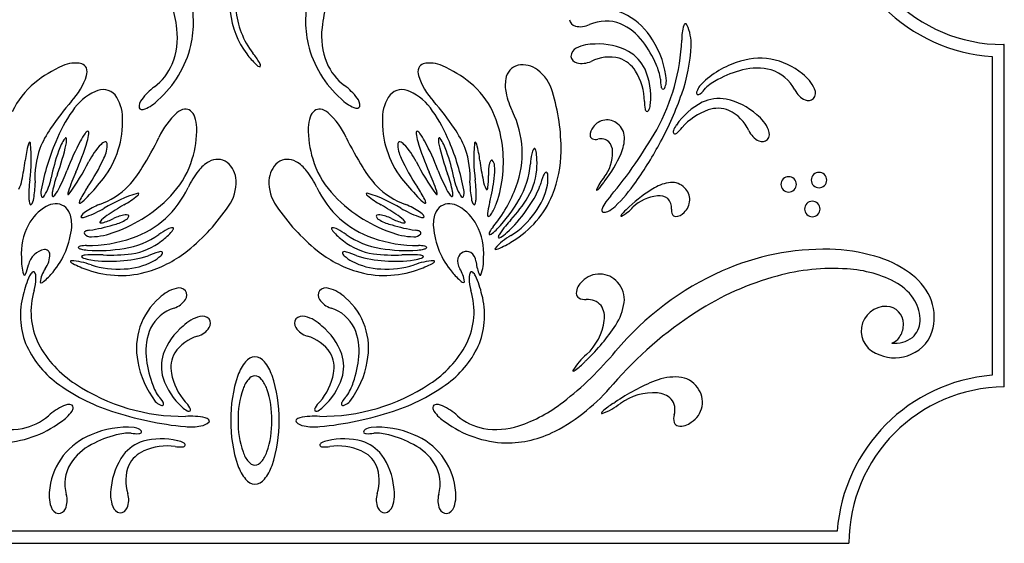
# Model space of a CAD drawing. Extents: x 0.14 to 7.87, y 0.05 to 5.34.
# Tile 2 of 3: x 2.85 to 7.87, y 0.05 to 2.72. Entities that reach past the tile are written whole.
import ezdxf

# ---------------------------------------------------------------- set-up
doc = ezdxf.new("R2010")
doc.units = 0

msp = doc.modelspace()

# ---------------------------------------------------------------- linework, layer by layer
at = {"color": 7, "linetype": 'CONTINUOUS'}
for p, q in [((7.868989, 0.848686), (7.868989, 2.59497)), ((7.806357, 2.534314), (7.806357, 0.908402)), ((6.064717, 2.295138), (6.064781, 2.296266)), ((6.197375, 2.184168), (6.196706, 2.183256)), ((5.862181, 1.823051), (5.83813, 1.792686)), ((3.67606, 0.746814), (3.67687, 0.746021)), ((4.395217, 0.746021), (4.396025, 0.746813)), ((3.654588, 0.574429), (3.653485, 0.574652)), ((4.418604, 0.574652), (4.4175, 0.574429)), ((7.016945, 0.114278), (1.033021, 0.114278)), ((0.972881, 0.051643), (7.077035, 0.051643))]:
    msp.add_line(p, q, dxfattribs=at)
for centre, radius, start, end in [((7.863778, 3.392019), 0.797182, 180.000616, 269.999528), ((2.909522, 2.589895), 0.745966, 6.504664, 26.265904), ((5.131529, 2.596858), 0.745963, 153.734247, 173.495488), ((3.191252, 2.706823), 0.543516, 347.573358, 375.204913), ((4.849802, 2.713783), 0.543516, 164.795087, 192.426642), ((4.377155, 2.80973), 0.427202, 184.803471, 217.450287), ((5.784144, 2.447159), 0.337556, 30.49891, 91.502901), ((7.860708, 3.385892), 0.853312, 224.854848, 266.348118), ((4.353804, 2.806013), 0.433411, 185.973643, 216.784828), ((5.690915, 2.726827), 0.03885, 188.116054, 256.58615), ((5.83836, 2.512456), 0.202018, 68.39588, 114.418702), ((3.282319, 2.63272), 0.370717, 338.194131, 366.455646), ((4.758738, 2.639681), 0.37072, 173.544467, 201.805756), ((5.708267, 2.792808), 0.107067, 255.745088, 295.787768), ((5.797023, 2.439894), 0.284944, 36.515178, 66.039374), ((6.474364, 2.621774), 0.250066, 163.613454, 181.240838), ((6.242928, 2.692652), 0.008479, 15.817897, 182.235256), ((6.045125, 2.598384), 0.227481, 357.496865, 385.123), ((5.701209, 2.374759), 0.446224, 4.381605, 33.105269), ((5.200142, 2.657723), 1.025049, 330.988584, 357.687302), ((3.185614, 2.722217), 0.552508, 311.800822, 346.140149), ((4.855442, 2.729176), 0.552509, 193.859761, 228.199087), ((5.706741, 2.53333), 0.04708, 115.431579, 179.229841), ((5.773764, 2.41026), 0.187163, 87.324605, 117.782814), ((5.798947, 2.266751), 0.330878, 62.16014, 92.849105), ((5.615575, 2.292517), 0.518574, 22.686798, 37.673), ((5.436353, 2.624649), 0.83682, 340.338464, 357.520602), ((7.863335, 2.668779), 0.073943, 270.337604, 272.444425), ((7.869856, 2.514751), 0.080223, 90.619149, 92.405366), ((4.360946, 2.817252), 0.445886, 217.391934, 226.523941), ((3.805212, 2.352739), 0.305106, 29.489527, 40.27082), ((5.698126, 2.539447), 0.03885, 188.116263, 256.585941), ((5.855204, 2.318994), 0.211633, 76.08353, 116.113096), ((5.858212, 2.378751), 0.153335, 31.515213, 71.800331), ((5.850175, 2.379252), 0.2076, 25.705389, 60.161674), ((6.622308, 2.187044), 0.337551, 49.838276, 110.843334), ((3.281082, 1.976308), 0.551932, 112.738469, 130.034096), ((3.132725, 2.354306), 0.146264, 77.070793, 116.375827), ((3.152746, 2.459721), 0.039254, 23.455983, 71.115436), ((3.128242, 2.453466), 0.064348, 344.328928, 379.877964), ((3.36501, 2.604734), 0.283587, 307.077211, 337.237933), ((4.07698, 2.50931), 0.027659, 214.383789, 267.651074), ((4.054689, 2.487872), 0.022046, 343.670749, 403.086552), ((4.676045, 2.611693), 0.283587, 202.761873, 232.922369), ((4.943847, 2.453464), 0.064348, 160.120579, 195.669614), ((4.919342, 2.459722), 0.039253, 108.88579, 156.545243), ((4.939363, 2.354306), 0.146264, 63.624173, 102.929207), ((4.791009, 1.976317), 0.551922, 49.96561, 67.261465), ((5.410221, 2.407523), 0.083735, 104.23924, 172.001554), ((5.413172, 2.366185), 0.124743, 52.591609, 100.880414), ((5.368266, 2.301225), 0.203657, 14.69387, 53.658824), ((5.715476, 2.605425), 0.107064, 255.745199, 295.789212), ((5.71503, 2.329286), 0.351306, 354.606634, 383.487304), ((5.871452, 2.38624), 0.246649, 7.435654, 25.526371), ((6.641848, 2.078689), 0.446229, 108.236823, 136.960487), ((6.657348, 1.960976), 0.518579, 103.669382, 118.655584), ((6.607714, 2.189412), 0.284942, 75.302612, 104.826808), ((6.620764, 2.271895), 0.202018, 26.923798, 72.946619), ((2.864244, 2.540908), 0.342395, 316.598522, 342.172726), ((5.207844, 2.540908), 0.342395, 197.827274, 223.401478), ((5.507444, 2.387482), 0.182909, 170.022095, 192.357203), ((5.721284, 2.295752), 0.313452, 1.590068, 31.365549), ((6.240142, 2.408715), 0.124473, 175.648443, 193.503184), ((6.516082, 2.193996), 0.246659, 115.815728, 133.905762), ((6.730047, 2.293554), 0.187165, 23.560677, 54.01866), ((3.192982, 2.071815), 0.42218, 129.216947, 154.764668), ((3.273456, 2.280684), 0.084143, 42.88224, 117.395205), ((3.703387, 2.145942), 0.286529, 125.750093, 143.967666), ((4.337663, 2.152899), 0.286533, 36.032447, 54.249793), ((4.798633, 2.280684), 0.084144, 62.605104, 137.117452), ((4.879109, 2.071815), 0.422177, 25.23546, 50.783408), ((6.132726, 2.380518), 0.013644, 183.646244, 253.668801), ((6.125449, 2.381758), 0.01474, 283.495589, 346.187394), ((6.056962, 2.411423), 0.089204, 338.160593, 358.346932), ((6.386934, 2.329557), 0.089193, 142.994193, 163.182351), ((6.242212, 2.441863), 0.124471, 307.838435, 325.694087), ((6.89748, 2.409553), 0.107067, 205.553278, 245.59618), ((6.859264, 2.347795), 0.047079, 322.112084, 385.91077), ((3.347932, 2.104225), 0.275494, 114.259651, 146.648851), ((3.181, 2.22291), 0.19231, 359.47925, 396.738556), ((3.511721, 2.278603), 0.053773, 138.134952, 186.845033), ((3.409225, 2.45368), 0.203648, 292.845009, 315.262521), ((4.631832, 2.460643), 0.203652, 224.737706, 247.154764), ((4.52933, 2.285562), 0.053776, 353.155235, 401.864002), ((4.891087, 2.222911), 0.192309, 143.261333, 180.520861), ((4.724157, 2.104227), 0.275492, 33.351036, 65.740461), ((5.722431, 2.431686), 0.402385, 191.954484, 206.39702), ((4.593983, 2.056501), 1.015494, 359.585091, 376.969361), ((4.693629, 2.871005), 1.619229, 331.494158, 340.972119), ((6.314933, 2.349169), 0.014741, 155.156612, 217.849692), ((6.308476, 2.352746), 0.013644, 247.674133, 317.696274), ((6.415718, 2.111596), 0.207596, 80.310783, 114.767292), ((6.383634, 1.992218), 0.330872, 47.623973, 78.312938), ((6.869811, 2.347192), 0.03885, 244.756763, 313.22665), ((4.341742, 1.254344), 1.6171, 139.449634, 145.654396), ((3.470624, 2.276524), 0.013033, 199.403556, 260.06801), ((3.474085, 2.301308), 0.038052, 261.372043, 291.918734), ((3.703653, 2.184902), 0.081624, 100.15418, 130.354768), ((3.695119, 2.225331), 0.040344, 51.580376, 98.345643), ((4.376969, 2.225331), 0.040344, 81.654467, 128.419514), ((4.368435, 2.184902), 0.081624, 49.645232, 79.84582), ((4.566969, 2.308264), 0.038049, 248.080597, 278.627964), ((4.570429, 2.283483), 0.013033, 279.931457, 340.596978), ((3.730346, 1.254344), 1.6171, 34.345604, 40.550366), ((6.158732, 2.295001), 0.124475, 175.646733, 193.501701), ((6.051314, 2.266807), 0.013644, 183.646348, 253.668696), ((6.044038, 2.268047), 0.014741, 283.492848, 346.184865), ((5.975559, 2.29771), 0.089195, 338.159538, 358.347241), ((6.488161, 1.987044), 0.351304, 116.98597, 145.86664), ((6.461997, 1.965157), 0.313451, 109.108488, 138.883744), ((6.409201, 2.116324), 0.153331, 68.673368, 108.958707), ((6.373493, 2.068318), 0.211626, 24.360374, 64.390607), ((3.759078, 1.805954), 0.783253, 144.957625, 158.07753), ((2.894438, 2.201378), 0.479273, 322.772748, 362.365866), ((3.904458, 1.966363), 0.378362, 132.09883, 155.866859), ((3.67391, 2.202911), 0.07114, 17.904317, 49.417414), ((3.566345, 2.164576), 0.185312, 2.101863, 18.958757), ((4.505743, 2.164573), 0.185313, 161.040206, 177.8971), ((4.398178, 2.202911), 0.07114, 130.582586, 162.095683), ((4.167631, 1.966361), 0.378363, 24.133438, 47.901467), ((5.177646, 2.201378), 0.479268, 177.63408, 217.227643), ((4.31301, 1.805954), 0.783253, 21.92247, 35.042375), ((4.757885, 2.015985), 0.555636, 6.658383, 25.113694), ((4.924047, 2.040318), 0.486773, 339.698159, 385.880285), ((5.842705, 2.12554), 0.084799, 49.844543, 145.280894), ((6.494389, 2.086879), 0.187163, 22.690302, 53.148285), ((3.444508, 1.864449), 0.532094, 145.388319, 157.887705), ((3.253536, 2.15967), 0.498134, 342.659702, 361.346111), ((4.818551, 2.15967), 0.498134, 178.653889, 197.340298), ((4.62758, 1.864449), 0.532094, 22.112295, 34.611681), ((5.817352, 2.13369), 0.059821, 137.845546, 185.725684), ((4.120024, 3.282967), 2.272986, 320.03721, 330.410054), ((5.844694, 2.120283), 0.087672, 1.378956, 53.055477), ((6.267116, 2.128499), 0.089196, 142.128062, 162.315765), ((6.124112, 2.242979), 0.124466, 306.97005, 324.825475), ((6.624412, 2.13915), 0.04708, 321.243338, 385.041388), ((3.257847, 1.985949), 0.220418, 143.777706, 162.937118), ((3.083743, 2.114923), 0.003927, 358.097744, 521.041816), ((3.002738, 2.106402), 0.085342, 346.358512, 365.642179), ((3.419411, 1.964342), 0.295628, 143.354003, 151.96151), ((3.205391, 2.128023), 0.026459, 108.329202, 151.142929), ((2.99918, 2.160206), 0.203225, 343.021128, 354.282365), ((3.192003, 2.144179), 0.010295, 335.805748, 420.518194), ((1.756506, 3.02093), 2.014783, 328.476661, 333.472062), ((6.315582, 3.020907), 2.014772, 206.527368, 211.522769), ((4.880084, 2.144179), 0.010295, 119.481707, 204.194352), ((5.072907, 2.160211), 0.203226, 185.719043, 196.980281), ((4.866696, 2.128023), 0.02646, 28.857181, 71.670688), ((4.652677, 1.964336), 0.295632, 28.039581, 36.647088), ((5.069349, 2.106402), 0.085342, 174.357821, 193.641488), ((4.988344, 2.114923), 0.003927, 18.958184, 181.902256), ((4.81424, 1.985949), 0.220418, 17.062882, 36.222294), ((5.777871, 2.132114), 0.020517, 192.363173, 246.209565), ((5.786109, 2.157231), 0.046895, 249.379412, 283.6235), ((5.812854, 2.053357), 0.060375, 48.967747, 105.071304), ((5.730803, 2.120484), 0.201546, 336.068236, 360.542518), ((6.195416, 2.149198), 0.01474, 154.285774, 216.977791), ((6.189014, 2.152873), 0.013645, 246.804837, 316.826977), ((6.663561, 2.20032), 0.107066, 204.683891, 244.727014), ((6.634951, 2.138386), 0.038849, 243.885971, 312.356067), ((3.354487, 1.952796), 0.480124, 163.900457, 174.029022), ((2.907454, 2.083936), 0.0144, 122.313154, 172.011028), ((2.896098, 2.088269), 0.00865, 356.360541, 424.980486), ((2.144715, 2.014019), 0.76358, 351.760914, 365.538823), ((3.374673, 1.917268), 0.448085, 160.784704, 183.635018), ((4.108597, 1.640955), 1.169319, 156.971322, 169.527833), ((1.989593, 2.323991), 1.121561, 339.703947, 347.763285), ((4.31965, 1.486467), 1.314841, 152.021753, 159.149112), ((1.921587, 2.485839), 1.328943, 335.907931, 343.160759), ((3.523454, 1.835391), 0.360505, 136.02358, 153.245828), ((3.295551, 2.056383), 0.043059, 104.759486, 137.067139), ((3.152399, 2.083873), 0.142908, 331.476086, 362.46753), ((3.28605, 2.088952), 0.009188, 6.709771, 99.201638), ((4.919689, 2.083871), 0.142909, 177.531852, 208.52307), ((4.786038, 2.088952), 0.009188, 80.798362, 173.290229), ((4.776537, 2.056383), 0.043059, 42.932861, 75.240514), ((4.548634, 1.835391), 0.360505, 26.754172, 43.97642), ((6.15054, 2.485853), 1.328985, 196.839356, 204.091955), ((3.752399, 1.486449), 1.314884, 20.851003, 27.978133), ((6.082494, 2.323991), 1.121561, 192.236715, 200.296053), ((3.963471, 1.640953), 1.169338, 10.472067, 23.028349), ((4.697415, 1.917268), 0.448085, 356.364982, 379.215296), ((5.927371, 2.014023), 0.76358, 174.461489, 188.239399), ((5.175989, 2.088268), 0.00865, 115.01446, 183.634406), ((5.164633, 2.083936), 0.0144, 7.988972, 57.686846), ((4.717599, 1.952801), 0.480123, 5.970314, 16.09888), ((4.671536, 1.995842), 0.643816, 341.044507, 367.547866), ((5.514591, 2.029627), 0.055292, 141.495728, 172.094199), ((5.473809, 2.06124), 0.003753, 28.326187, 131.499827), ((5.447833, 2.044754), 0.034509, 7.91563, 31.959325), ((5.796496, 2.047993), 0.075675, 0.170497, 42.276168), ((4.447936, 2.991249), 1.892557, 324.556263, 331.845037), ((3.901191, 1.740171), 0.908735, 160.023666, 168.879018), ((2.41513, 2.399856), 0.944514, 325.695884, 335.996225), ((3.292126, 2.142621), 0.456241, 318.719508, 343.259043), ((3.857672, 1.925718), 0.083734, 53.56259, 121.324694), ((4.214415, 1.925717), 0.083735, 58.675279, 126.437383), ((4.779961, 2.142621), 0.456241, 196.740957, 221.280492), ((5.656957, 2.399856), 0.944514, 204.003775, 214.304116), ((4.170896, 1.740171), 0.908735, 11.120982, 19.976334), ((5.732941, 1.974787), 0.280163, 167.121246, 177.664019), ((5.096451, 1.98965), 0.390182, 358.060487, 368.824402), ((5.001095, 2.055653), 0.60839, 338.096436, 359.387279), ((5.666937, 2.04371), 0.205283, 322.220544, 361.258515), ((5.277288, 2.322569), 0.698047, 322.690877, 336.007224), ((1.641086, 2.160631), 1.245927, 348.037788, 352.719577), ((2.098776, 2.557853), 1.236887, 324.136369, 333.070669), ((2.964256, 2.276163), 0.595875, 317.57686, 328.802888), ((3.903776, 1.837808), 0.182908, 119.344686, 141.680021), ((3.827564, 1.89724), 0.124742, 1.914478, 50.203722), ((4.244524, 1.897241), 0.124741, 129.796783, 178.086026), ((4.16831, 1.837806), 0.18291, 38.320092, 60.655201), ((5.107821, 2.276156), 0.595863, 211.196998, 222.423255), ((5.973285, 2.55783), 1.236852, 206.928962, 215.863492), ((6.431, 2.160644), 1.245929, 187.280978, 191.962767), ((5.444663, 1.939431), 0.206175, 166.020342, 183.308221), ((5.277158, 1.981033), 0.033581, 140.559774, 165.857126), ((5.256175, 1.998725), 0.006146, 67.25101, 143.662461), ((5.233619, 1.97802), 0.036292, 358.841077, 406.60891), ((5.034743, 1.952097), 0.236506, 350.290117, 366.113625), ((5.033143, 2.020043), 0.421228, 329.295202, 355.392572), ((5.168287, 1.981801), 0.318167, 328.774699, 359.03542), ((2.755205, 1.959769), 0.258148, 328.383701, 350.114345), ((3.619879, 1.72171), 0.616419, 159.76082, 168.414556), ((2.22042, 2.286591), 0.931704, 332.499766, 339.116506), ((4.053159, 1.528912), 1.007576, 155.711575, 161.614256), ((1.90824, 3.025682), 1.764222, 316.838237, 320.832952), ((4.07421, 1.69951), 0.402386, 141.277721, 155.720257), ((3.997878, 1.699506), 0.402388, 24.280226, 38.722762), ((6.163925, 3.025734), 1.764313, 219.166812, 223.161298), ((4.018965, 1.528936), 1.007534, 18.385115, 24.288025), ((5.851668, 2.286591), 0.931704, 200.883494, 207.500234), ((4.452208, 1.72171), 0.616419, 11.585444, 20.23918), ((5.316877, 1.959767), 0.258143, 189.885427, 211.616526), ((4.898127, 1.910793), 0.341116, 352.546847, 362.81288), ((4.415881, 2.002786), 0.856782, 345.79082, 353.931417), ((5.788415, 1.80418), 0.295331, 155.17141, 166.158503), ((5.540873, 1.923594), 0.021001, 106.693159, 167.353343), ((5.5233, 1.928519), 0.019077, 350.308593, 412.773643), ((5.309798, 1.914772), 0.232546, 350.626927, 362.59658), ((5.982739, 1.779842), 0.206522, 138.031367, 158.797697), ((6.769397, 1.881509), 0.039368, 135.000642, 224.999358), ((6.769395, 1.88151), 0.039366, 44.999566, 135.000434), ((6.769393, 1.881509), 0.039368, 315.000642, 404.999358), ((6.9244, 1.903653), 0.039366, 134.999566, 225.000434), ((6.9244, 1.903656), 0.039363, 44.995947, 135.004053), ((6.9244, 1.903653), 0.039366, 314.999566, 405.000434), ((2.708294, 1.926832), 0.153619, 333.204373, 350.845654), ((3.486338, 1.830787), 0.590554, 172.820407, 182.493977), ((2.522591, 1.885386), 0.404913, 349.166984, 360.491551), ((3.663356, 1.546806), 0.56736, 145.576052, 152.994638), ((3.121123, 2.153551), 0.397659, 289.712357, 315.370077), ((3.265524, 2.069125), 0.486774, 289.020816, 335.202721), ((3.748856, 1.890816), 0.203655, 324.015844, 362.981244), ((4.323232, 1.890816), 0.203655, 177.018756, 215.984156), ((4.806563, 2.069122), 0.486771, 204.797068, 250.979194), ((4.950966, 2.153556), 0.397664, 224.630211, 250.287705), ((4.408701, 1.546788), 0.567395, 27.00559, 34.423719), ((5.549513, 1.885392), 0.404929, 179.509392, 190.833502), ((4.585735, 1.830787), 0.590568, 357.506137, 367.179479), ((5.363789, 1.926831), 0.153615, 189.154118, 206.795855), ((5.230201, 1.85844), 0.003635, 193.686284, 304.682254), ((5.214461, 1.868321), 0.021972, 324.144365, 355.366195), ((4.725948, 2.109101), 0.696443, 320.43567, 340.045626), ((5.045908, 2.047307), 0.487295, 322.278362, 339.271561), ((5.207035, 1.944206), 0.338954, 322.662187, 348.546657), ((5.604076, 2.042392), 0.268996, 316.238185, 325.939438), ((7.185, 0.919081), 1.670456, 144.062694, 144.389739), ((5.329153, 2.345055), 0.800062, 313.99826, 325.660937), ((6.440616, 1.263111), 0.698078, 120.538868, 133.854758), ((6.188141, 1.690648), 0.201559, 96.005176, 120.478778), ((6.174951, 1.803787), 0.087671, 43.490089, 95.167917), ((6.1804, 1.802408), 0.0848, 311.265333, 406.701684), ((6.9244, 1.903656), 0.039368, 225.003283, 314.996717), ((2.871598, 1.811421), 0.048737, 315.629903, 357.486741), ((3.019585, 1.839392), 0.062442, 166.953274, 200.080737), ((2.964589, 1.820386), 0.004387, 213.691175, 302.706134), ((2.953761, 1.838544), 0.025527, 301.13524, 326.460891), ((3.085747, 1.830465), 0.071331, 167.828148, 184.627827), ((3.018782, 1.823785), 0.004236, 167.387616, 284.462464), ((2.962301, 1.890326), 0.091111, 309.162828, 338.121539), ((3.131364, 1.832803), 0.037059, 157.951991, 183.599753), ((3.096987, 1.833792), 0.004219, 231.800105, 352.105096), ((3.07869, 1.914774), 0.150847, 301.160031, 320.512194), ((3.676244, 1.107594), 0.763505, 107.456851, 121.236131), ((3.147301, 2.197227), 0.480111, 298.96694, 309.095963), ((3.451079, 1.828203), 0.00865, 48.009769, 116.632434), ((3.442656, 1.836963), 0.014401, 300.984592, 350.682029), ((3.126129, 2.284277), 0.67445, 302.654494, 318.979729), ((4.945958, 2.284277), 0.67445, 221.020271, 237.345506), ((4.621008, 1.828204), 0.008649, 63.3672, 131.992167), ((4.629433, 1.836964), 0.014401, 189.319064, 239.014315), ((4.924793, 2.197236), 0.480122, 230.904151, 241.032946), ((4.395838, 1.107583), 0.763517, 58.763983, 72.543035), ((4.9934, 1.914776), 0.150851, 219.488034, 238.839741), ((4.9751, 1.833792), 0.004219, 187.895419, 308.19938), ((4.940724, 1.832803), 0.037058, 356.400021, 382.048235), ((5.109789, 1.890327), 0.091113, 201.878686, 230.836946), ((5.053306, 1.823784), 0.004236, 255.536751, 372.613169), ((4.986339, 1.830461), 0.071333, 355.375144, 372.174367), ((5.118327, 1.838547), 0.025529, 213.542765, 238.86819), ((5.107499, 1.820386), 0.004387, 237.293571, 326.30912), ((5.052503, 1.83939), 0.062441, 339.920757, 373.048445), ((5.200491, 1.81142), 0.048737, 182.512193, 224.368144), ((4.798408, 2.210918), 0.753251, 317.36454, 328.456813), ((5.107478, 2.016623), 0.495138, 300.882199, 337.694558), ((5.79168, 1.853542), 0.001784, 146.224728, 274.355), ((5.785752, 1.867384), 0.016756, 291.213793, 318.756126), ((6.119146, 1.61844), 0.205301, 95.28767, 134.323636), ((6.108631, 1.747662), 0.075673, 54.270318, 96.376653), ((6.112092, 1.764525), 0.060375, 351.471561, 407.576412), ((6.769395, 1.881514), 0.039371, 225.006902, 314.993098), ((3.092311, 1.573713), 0.22326, 119.041325, 153.032358), ((2.979785, 1.808529), 0.083513, 182.360526, 197.800111), ((2.906275, 1.783352), 0.006015, 183.36122, 271.548087), ((3.031567, 1.692955), 0.089651, 60.671574, 122.09667), ((3.0297, 1.70619), 0.079441, 19.129136, 54.812163), ((3.15517, 1.788014), 0.002806, 158.496738, 304.086851), ((3.202523, 1.780442), 0.050698, 151.761494, 170.232973), ((3.410247, 1.40511), 0.404924, 112.505563, 123.829901), ((2.983465, 2.270952), 0.590562, 290.50244, 300.176011), ((4.007952, 0.701243), 1.245868, 120.276375, 124.958393), ((3.068882, 2.33471), 1.015493, 308.908042, 326.292311), ((5.003196, 2.334701), 1.01548, 213.707575, 231.092072), ((4.064136, 0.701243), 1.245868, 55.041607, 59.723625), ((5.088622, 2.270952), 0.590562, 239.823989, 249.49756), ((4.661844, 1.405122), 0.404911, 56.169646, 67.494213), ((4.869562, 1.780441), 0.050701, 9.767483, 28.23805), ((4.916917, 1.788014), 0.002806, 235.917828, 381.51195), ((5.042387, 1.70619), 0.079441, 125.187837, 160.870864), ((5.040521, 1.692953), 0.089652, 57.903558, 119.328228), ((4.979778, 1.573713), 0.22326, 26.967642, 60.958675), ((5.165813, 1.783352), 0.006014, 268.456049, 356.643901), ((5.092298, 1.80853), 0.083517, 342.200231, 357.639132), ((5.473311, 1.714162), 0.239538, 163.733402, 175.498256), ((5.903809, 1.605523), 0.683427, 164.124067, 165.099694), ((4.94747, 1.910598), 0.355269, 330.370174, 339.591191), ((4.739075, 2.177047), 0.754392, 316.21636, 330.446817), ((5.830075, 1.751589), 0.013386, 153.659585, 237.006484), ((5.916124, 1.724907), 0.10333, 139.008717, 161.596691), ((5.778668, 1.88438), 0.156457, 295.838964, 312.766747), ((5.820997, 1.902117), 0.206515, 297.747146, 318.513703), ((6.124994, 1.555851), 0.268998, 130.605479, 140.306503), ((4.827653, 2.999599), 1.672092, 312.157709, 312.484295), ((6.889955, 1.756028), 0.039367, 135.000642, 224.999358), ((6.889955, 1.756028), 0.039366, 44.999566, 135.000434), ((6.889954, 1.756028), 0.039367, 315.000642, 404.999358), ((2.938981, 1.674858), 0.175419, 356.346008, 379.087627), ((3.205803, 1.697493), 0.048736, 115.509626, 157.367129), ((3.166418, 1.718447), 0.006014, 201.452364, 289.637065), ((3.160875, 1.795956), 0.083517, 275.196193, 290.635322), ((3.375839, 1.592257), 0.153616, 122.150433, 139.79217), ((3.179155, 2.014637), 0.341105, 285.543548, 295.809809), ((3.419032, 1.522725), 0.206182, 99.015675, 116.303554), ((3.078996, 2.346088), 0.751949, 289.978247, 303.136985), ((3.372108, 1.732079), 0.036291, 291.837494, 339.607301), ((3.391891, 1.693179), 0.033581, 73.55795, 98.854848), ((3.399978, 1.719406), 0.006146, 0.25296, 76.66175), ((4.993092, 2.346088), 0.751949, 236.863015, 250.021753), ((4.672109, 1.719406), 0.006146, 103.337739, 179.747552), ((4.69998, 1.73208), 0.036291, 200.393138, 248.162067), ((4.680196, 1.693179), 0.03358, 81.145039, 106.442164), ((4.653055, 1.522725), 0.206182, 63.696446, 80.984325), ((4.892932, 2.014637), 0.341105, 244.190191, 254.456452), ((4.69625, 1.592261), 0.153612, 40.206919, 57.848884), ((4.911212, 1.795956), 0.083517, 249.364678, 264.803807), ((4.866285, 1.697493), 0.048735, 22.632538, 64.490706), ((4.905669, 1.718447), 0.006015, 250.363624, 338.546947), ((5.133104, 1.674856), 0.175417, 160.911439, 183.653284), ((5.245428, 1.727948), 0.012013, 155.321812, 242.586321), ((5.225048, 1.747486), 0.033655, 296.181517, 338.140072), ((4.87332, 2.132357), 0.676933, 312.783536, 325.523521), ((5.115939, 1.990597), 0.439902, 302.652503, 325.055033), ((5.831084, 1.770053), 0.030829, 254.385911, 300.77656), ((5.93042, 1.716397), 0.016758, 137.791921, 165.332221), ((5.91599, 1.720709), 0.001783, 182.19581, 310.332671), ((6.218335, 1.749796), 0.046893, 172.92489, 207.169203), ((6.194324, 1.738746), 0.020518, 210.336037, 264.180911), ((6.19139, 1.778149), 0.05982, 270.818257, 318.699054), ((6.889955, 1.756031), 0.039369, 225.003283, 314.996717), ((3.175894, 1.527096), 0.318916, 152.37768, 183.576339), ((2.700817, 1.701066), 0.414914, 320.039884, 354.830142), ((3.075421, 2.494606), 0.85688, 278.786748, 286.926887), ((3.260693, 1.68851), 0.003635, 126.682569, 237.679257), ((3.263639, 1.70686), 0.021972, 257.142129, 288.363959), ((3.270548, 1.905023), 0.236506, 283.286876, 299.110613), ((3.631473, 1.605511), 0.055292, 90.817592, 121.416288), ((3.630086, 1.657093), 0.003753, 337.659132, 440.8324), ((4.442001, 1.657093), 0.003752, 99.176102, 202.34937), ((4.440614, 1.605509), 0.055294, 58.58437, 89.182841), ((4.801539, 1.905023), 0.236506, 240.889387, 256.713124), ((4.996671, 2.49463), 0.856904, 253.073228, 261.213138), ((4.808448, 1.70686), 0.021972, 251.636154, 282.857759), ((4.811395, 1.68851), 0.003635, 302.320832, 413.317341), ((5.371273, 1.70107), 0.414918, 185.170397, 219.960431), ((4.896197, 1.527096), 0.318914, 356.423549, 387.622433), ((5.373044, 1.571333), 0.144958, 139.484373, 152.335166), ((5.63596, 1.409188), 0.404816, 140.082899, 147.061888), ((6.328488, 0.841348), 1.300367, 138.63399, 140.473374), ((3.186929, 1.633423), 0.009337, 138.593597, 208.247851), ((3.209736, 1.65354), 0.03956, 218.332728, 276.608984), ((3.19631, 1.622894), 0.023399, 93.737602, 134.444712), ((3.193204, 2.265941), 0.696426, 269.758101, 289.368511), ((3.291116, 0.96889), 0.684168, 97.119885, 98.094137), ((3.202208, 1.979345), 0.365302, 271.895246, 291.469254), ((3.318968, 1.971893), 0.42124, 278.618146, 304.714837), ((3.727415, 1.401856), 0.280155, 116.444718, 126.987719), ((3.335585, 1.903637), 0.390169, 307.383335, 318.147478), ((3.600872, 1.666743), 0.034511, 317.235052, 341.278974), ((4.471215, 1.66674), 0.034509, 198.717374, 222.761749), ((4.736502, 1.903642), 0.390173, 221.853054, 232.617197), ((4.344677, 1.401862), 0.280149, 53.012166, 63.555396), ((4.753117, 1.971884), 0.421231, 235.284825, 261.381969), ((4.878884, 2.265941), 0.696426, 250.631489, 270.241899), ((4.869879, 1.979345), 0.365302, 248.530746, 268.104754), ((4.862351, 1.65354), 0.03956, 263.391016, 321.667272), ((4.780993, 0.96905), 0.684007, 81.905749, 82.880229), ((4.875777, 1.622894), 0.023399, 45.555288, 86.262398), ((4.885158, 1.633423), 0.009337, 331.752149, 401.406403), ((5.25255, 1.631517), 0.010629, 137.943946, 208.948203), ((5.245525, 1.641848), 0.015642, 261.633364, 316.407464), ((5.150729, 1.7769), 0.180363, 306.043115, 317.503252), ((5.488851, 1.371325), 0.283418, 118.576066, 139.533091), ((5.319982, 1.609097), 0.031193, 139.634171, 177.395448), ((5.29416, 1.61824), 0.009391, 235.350526, 323.039805), ((5.181536, 1.810261), 0.231307, 301.288162, 310.942744), ((3.157448, 1.555945), 0.010629, 87.266385, 158.270434), ((3.160988, 1.567926), 0.015642, 210.953847, 265.728379), ((3.187242, 1.424597), 0.144955, 88.805532, 101.656553), ((3.375027, 1.843106), 0.31817, 278.098485, 308.357855), ((4.697059, 1.843101), 0.318166, 231.64192, 261.901741), ((4.884846, 1.424597), 0.144955, 78.343447, 91.194468), ((4.911099, 1.567927), 0.015643, 274.270397, 329.043198), ((4.91464, 1.555946), 0.010629, 21.728319, 92.734862), ((5.078877, 2.037874), 0.528232, 293.345947, 302.361711), ((3.189511, 1.504543), 0.331923, 179.540947, 194.198504), ((2.99236, 1.450121), 0.100763, 99.638485, 168.018769), ((2.977786, 1.524541), 0.025026, 4.511044, 95.265386), ((2.873314, 1.525732), 0.129422, 324.874712, 360.344325), ((3.205394, 1.726843), 0.180367, 255.365337, 266.825702), ((3.173544, 1.515343), 0.009391, 184.677119, 272.365214), ((3.182835, 1.489572), 0.031195, 88.957477, 126.71697), ((3.228413, 1.118422), 0.404849, 89.404898, 96.383201), ((3.254075, 2.298867), 0.754399, 265.539625, 279.769853), ((3.228023, 0.223043), 1.300215, 87.957442, 89.797513), ((3.317874, 2.274417), 0.753243, 266.68861, 277.780654), ((3.348161, 1.979231), 0.487243, 271.600246, 288.595041), ((3.630587, 1.250817), 0.295335, 104.493829, 115.480694), ((3.326213, 2.019233), 0.608385, 287.419065, 308.710135), ((3.412848, 1.691154), 0.232545, 299.950058, 311.919482), ((3.566101, 1.517985), 0.021003, 56.017419, 116.673547), ((3.558778, 1.534702), 0.019075, 299.628639, 362.097302), ((4.745875, 2.019233), 0.608385, 231.289865, 252.580935), ((4.513309, 1.534703), 0.019075, 177.904483, 240.374635), ((4.505987, 1.517984), 0.021003, 63.326667, 123.982367), ((4.659234, 1.691142), 0.232532, 228.079596, 240.049477), ((4.441502, 1.250822), 0.295329, 64.519191, 75.506285), ((4.723926, 1.979231), 0.487243, 251.404959, 268.399754), ((4.754214, 2.274422), 0.753248, 262.219361, 273.311406), ((4.818012, 2.298871), 0.754403, 260.230161, 274.460389), ((4.844066, 0.223074), 1.300184, 90.202514, 92.042585), ((4.843675, 1.118422), 0.404849, 83.616799, 90.595102), ((4.866694, 1.726838), 0.180362, 273.174544, 284.63491), ((4.889253, 1.489572), 0.031195, 53.28303, 91.042523), ((4.898543, 1.515344), 0.009391, 267.631869, 355.319965), ((5.151934, 1.490192), 0.070695, 166.955928, 213.408371), ((5.128268, 1.493307), 0.046993, 112.698735, 164.142669), ((5.127345, 1.496738), 0.043475, 60.006774, 113.321368), ((5.116674, 1.485819), 0.058388, 5.015398, 56.291358), ((4.970146, 1.501606), 0.244407, 340.672628, 361.312114), ((5.275222, 1.552905), 0.003088, 130.136032, 255.207393), ((5.275181, 1.579882), 0.029972, 268.572635, 295.7589), ((6.952625, 0.269464), 1.281745, 88.829276, 113.99757), ((6.956065, 0.638425), 0.9128, 73.934729, 88.571972), ((7.053823, 0.96479), 0.572139, 54.608086, 74.297667), ((2.687208, 1.514731), 0.211154, 334.694559, 348.057958), ((3.111001, 1.48859), 0.003088, 79.455686, 204.524703), ((3.131842, 1.505715), 0.029969, 217.893857, 245.081252), ((3.10591, 1.20825), 0.283432, 67.90038, 88.856496), ((3.361743, 1.947801), 0.528232, 242.668906, 251.684671), ((3.250721, 1.724168), 0.231324, 250.612539, 260.266207), ((3.304583, 2.166732), 0.676973, 262.106328, 274.845627), ((3.348659, 1.889161), 0.439892, 251.974881, 274.377864), ((3.370496, 1.789305), 0.338956, 271.98522, 297.86969), ((4.701592, 1.789307), 0.338958, 242.130407, 268.014877), ((4.723429, 1.889154), 0.439885, 265.622062, 288.025272), ((4.767503, 2.166727), 0.676968, 265.154383, 277.893682), ((4.966179, 1.208244), 0.283438, 91.143505, 112.099394), ((4.821365, 1.724173), 0.23133, 279.733423, 289.387091), ((4.710344, 1.947801), 0.528232, 288.315329, 297.331094), ((4.940245, 1.505716), 0.02997, 294.9192, 322.105691), ((4.961087, 1.48859), 0.003087, 335.465801, 460.537329), ((5.503999, 1.533369), 0.331886, 187.347781, 198.384721), ((3.328292, 1.216027), 0.472969, 155.051121, 167.513946), ((2.872872, 1.424125), 0.00524, 190.95991, 363.828273), ((2.953724, 1.390299), 0.059845, 133.510256, 155.064408), ((2.918793, 1.428197), 0.008344, 62.729816, 138.721904), ((2.889273, 1.408574), 0.042929, 352.244843, 399.039779), ((3.102207, 1.366481), 0.149423, 145.429482, 173.587387), ((2.751969, 1.64923), 0.342484, 309.67984, 321.190728), ((3.363432, 1.912213), 0.495142, 250.204838, 287.016974), ((4.708655, 1.912208), 0.495138, 252.982919, 289.795278), ((5.297425, 1.629999), 0.312748, 218.669448, 230.915182), ((4.976409, 1.371914), 0.140967, 5.586157, 34.257481), ((5.182814, 1.408574), 0.042929, 140.960111, 187.755267), ((5.153295, 1.428196), 0.008345, 41.279339, 117.271017), ((5.118364, 1.390302), 0.059843, 24.933399, 46.487779), ((4.743803, 1.216029), 0.472961, 12.485939, 24.948993), ((5.209267, 1.434589), 0.021056, 196.258693, 228.307948), ((5.197208, 1.422215), 0.003873, 239.846766, 337.228637), ((5.805282, 1.303457), 0.121145, 40.736917, 136.172501), ((7.039618, 0.065349), 1.503601, 113.862687, 140.032898), ((7.097399, -0.011389), 1.477232, 105.178817, 122.754255), ((6.995525, 0.377046), 1.075679, 86.17649, 105.359115), ((7.03638, 0.8561), 0.595033, 61.1102, 87.025669), ((7.201939, 1.170185), 0.318921, 25.279785, 54.929295), ((2.712976, 1.403213), 0.218833, 343.560194, 359.887025), ((2.957971, 1.383862), 0.004308, 189.250559, 281.251565), ((2.952489, 1.406736), 0.027828, 283.13316, 310.722929), ((5.116287, 1.406224), 0.024854, 229.805404, 259.476549), ((5.112245, 1.386266), 0.004505, 263.662358, 351.969107), ((5.359108, 1.403213), 0.21883, 180.112861, 196.43992), ((5.771362, 1.32069), 0.085459, 128.738217, 176.618355), ((5.806902, 1.295593), 0.125246, 352.273316, 403.948312), ((7.196888, 1.161812), 0.249923, 30.163341, 59.467518), ((3.247137, 1.214227), 0.394596, 164.710052, 201.255939), ((3.276012, 1.232858), 0.369419, 162.93255, 206.394495), ((3.693713, 1.170433), 0.18717, 104.532232, 134.989765), ((3.66042, 1.306563), 0.047081, 43.084299, 106.882561), ((3.662673, 1.316887), 0.03885, 325.728147, 394.198452), ((4.409414, 1.316887), 0.03885, 145.801548, 214.271853), ((4.411667, 1.306563), 0.047081, 73.117545, 136.915595), ((4.378375, 1.170434), 0.187169, 45.010123, 75.467881), ((4.796075, 1.232857), 0.369418, 333.605714, 377.067658), ((4.82495, 1.214227), 0.394596, 338.744061, 375.289948), ((5.715314, 1.327396), 0.02931, 183.25703, 237.104505), ((7.259576, 1.204142), 0.252376, 347.531539, 383.896669), ((3.782006, 1.047317), 0.337561, 130.811161, 191.815152), ((3.605424, 1.353999), 0.107069, 286.525058, 326.567959), ((4.466663, 1.353998), 0.107068, 213.431929, 253.475053), ((4.290083, 1.047316), 0.33756, 348.1849, 409.189104), ((5.732616, 1.36096), 0.066992, 240.271792, 274.515881), ((5.746853, 1.20839), 0.086253, 39.860351, 95.963693), ((5.722566, 1.204526), 0.108109, 351.061912, 393.167583), ((5.646309, 1.32163), 0.287912, 326.960992, 351.435501), ((7.265312, 1.134366), 0.125508, 87.982821, 255.50869), ((7.265011, 1.170228), 0.089692, 0.546267, 86.983907), ((7.250956, 1.19115), 0.188444, 357.980098, 390.711346), ((3.697957, 1.059107), 0.202021, 107.895955, 153.918556), ((3.814521, 1.027021), 0.187166, 104.531501, 134.989484), ((3.781232, 1.163148), 0.047081, 43.084511, 106.882349), ((4.290855, 1.163148), 0.047081, 73.117545, 136.915595), ((4.257566, 1.027021), 0.187166, 45.010516, 75.468499), ((4.374131, 1.059105), 0.202021, 26.081681, 72.104282), ((7.361119, -0.419609), 1.963228, 122.781284, 139.236943), ((3.892512, 0.903946), 0.330883, 129.465213, 160.153503), ((3.783484, 1.173471), 0.038851, 325.728252, 394.198349), ((4.288603, 1.173471), 0.038851, 145.801547, 214.271852), ((4.179576, 0.903946), 0.330883, 19.846163, 50.534903), ((5.538833, 1.227781), 0.293277, 313.113845, 352.150925), ((5.052281, 1.709235), 0.997212, 313.583778, 326.900125), ((7.241664, 1.167205), 0.113102, 328.861702, 361.965151), ((7.324066, 1.187854), 0.115265, 311.71451, 358.336467), ((3.77737, 1.033276), 0.284945, 156.27467, 185.798866), ((3.81574, 0.904707), 0.211635, 106.201284, 146.231294), ((3.726238, 1.210581), 0.107066, 286.524784, 326.567908), ((4.34585, 1.210585), 0.107069, 213.433134, 253.476035), ((4.256348, 0.90471), 0.211633, 33.768238, 73.798249), ((4.294718, 1.033276), 0.284945, 354.201134, 383.72533), ((7.271455, 1.145064), 0.076236, 288.304238, 331.527412), ((7.322698, 1.188997), 0.187476, 292.607325, 347.885874), ((3.327401, 1.261167), 0.486637, 202.980862, 233.423309), ((3.430714, 1.326607), 0.54988, 207.978784, 237.257484), ((4.641374, 1.326607), 0.54988, 302.742516, 332.021216), ((4.744687, 1.261165), 0.486636, 306.576867, 337.019315), ((7.312824, 1.214799), 0.143178, 263.009209, 307.894697), ((4.010764, 1.046445), 0.51858, 184.640918, 199.62712), ((3.778893, 0.952652), 0.207603, 162.151928, 196.607766), ((3.773287, 0.946869), 0.153337, 150.514216, 190.799111), ((4.2988, 0.946869), 0.153337, 349.200889, 389.485784), ((4.293196, 0.952651), 0.207602, 343.391539, 377.847825), ((4.061316, 1.046451), 0.518589, 340.37258, 355.358554), ((4.584018, 2.108295), 1.690725, 307.774464, 320.426256), ((5.92463, 0.784165), 0.295023, 128.923274, 149.690059), ((7.310876, 1.195392), 0.198105, 247.13686, 295.053406), ((3.892068, 1.049608), 0.446222, 189.208573, 217.932688), ((4.173467, 0.834287), 0.224332, 140.42224, 160.921911), ((4.052594, 0.937274), 0.065595, 93.626494, 142.49028), ((4.044297, 0.937273), 0.065596, 37.510216, 86.374002), ((3.923426, 0.834291), 0.224328, 19.07735, 39.577248), ((4.18001, 1.049612), 0.446232, 322.06765, 350.791089), ((5.449873, 1.240136), 0.38429, 307.130754, 316.832007), ((7.424954, -0.700759), 2.384949, 134.958098, 135.2856), ((3.930427, 0.97768), 0.313469, 190.949524, 220.723654), ((4.597761, 0.690121), 0.672447, 161.129432, 181.036026), ((4.051348, 0.859479), 0.045916, 93.624888, 142.488674), ((4.045542, 0.859479), 0.045916, 37.511326, 86.375112), ((3.499121, 0.69012), 0.672454, 358.964088, 378.870455), ((4.141669, 0.977676), 0.313459, 319.275895, 349.050926), ((5.671801, 0.931322), 0.002548, 137.107361, 265.236975), ((5.666571, 0.952191), 0.023939, 282.099166, 309.641499), ((7.876618, 0.049131), 0.862138, 94.674573, 175.666407), ((3.609187, 1.631656), 0.952093, 233.09129, 252.113688), ((3.685597, 1.70336), 1.004683, 236.652326, 270.456371), ((3.75846, 0.943497), 0.246658, 196.787653, 214.878142), ((3.91247, 1.006682), 0.351314, 198.825934, 227.706379), ((4.13596, 0.787392), 0.157031, 140.422905, 160.922576), ((3.96093, 0.787392), 0.157031, 19.077424, 39.577095), ((4.386491, 1.703362), 1.004685, 269.543602, 303.347647), ((4.159623, 1.006683), 0.35131, 312.292603, 341.173273), ((4.313617, 0.943496), 0.246667, 325.123643, 343.213221), ((4.462901, 1.631656), 0.952093, 287.886312, 306.90871), ((5.127426, 1.482182), 0.970516, 297.716423, 320.299858), ((6.45365, -0.04823), 0.997225, 111.431293, 124.74764), ((6.194204, 0.611908), 0.287933, 86.896743, 111.371025), ((6.201184, 0.774467), 0.125249, 34.382358, 86.059532), ((4.432971, 0.686473), 0.470717, 161.129564, 181.035931), ((3.663919, 0.686473), 0.470717, 358.964069, 378.870436), ((6.080555, 0.525649), 0.293285, 86.180133, 125.216545), ((6.094944, 0.710296), 0.108109, 45.163422, 87.269314), ((6.208562, 0.77129), 0.121144, 302.157742, 397.594668), ((7.874145, 0.051592), 0.79711, 90.370594, 179.996401), ((3.098535, 0.705186), 0.053773, 71.274954, 119.985035), ((3.109031, 0.744973), 0.013033, 358.05675, 418.721631), ((3.60432, 0.837227), 0.089201, 223.966826, 244.153846), ((3.470684, 0.711911), 0.124478, 28.809978, 46.664491), ((3.573647, 0.769187), 0.01474, 236.126856, 298.820361), ((3.5691, 0.763372), 0.013645, 328.647839, 398.668728), ((3.607449, 0.682636), 0.124465, 28.811147, 46.667483), ((4.464641, 0.682634), 0.124468, 133.332745, 151.188625), ((4.502987, 0.763373), 0.013645, 141.334507, 211.35623), ((4.498441, 0.769187), 0.01474, 241.18017, 303.872612), ((4.601406, 0.711904), 0.124483, 133.333277, 151.187562), ((4.467767, 0.837228), 0.089203, 295.846381, 316.032947), ((4.967768, 0.744974), 0.013033, 121.282412, 181.946866), ((4.978263, 0.705185), 0.053774, 60.015092, 108.725172), ((5.158937, 1.35856), 0.745959, 288.383355, 308.144823), ((5.724127, 0.993232), 0.295049, 288.640558, 309.405751), ((6.074674, 0.435995), 0.384333, 121.497464, 131.197801), ((4.571896, 2.764973), 2.387517, 303.047067, 303.373882), ((6.10364, 0.733302), 0.086251, 342.364594, 398.46923), ((3.188906, 0.49031), 0.286537, 114.153296, 132.370641), ((2.948305, 0.841531), 0.203654, 302.858051, 325.275108), ((3.084066, 0.746691), 0.038053, 326.200538, 356.747004), ((3.854723, 2.352071), 1.713145, 251.698679, 264.604302), ((3.741064, 0.807939), 0.089189, 223.966324, 244.155164), ((3.710399, 0.73991), 0.014741, 236.127552, 298.819994), ((3.705854, 0.734093), 0.013644, 328.646718, 398.670317), ((4.366234, 0.734094), 0.013644, 141.334274, 211.355997), ((4.361689, 0.739909), 0.01474, 241.179533, 303.87325), ((4.331022, 0.80794), 0.089191, 295.845063, 316.033448), ((4.217365, 2.352066), 1.713141, 275.395729, 288.301352), ((4.992732, 0.746689), 0.038052, 183.250061, 213.796977), ((5.128492, 0.84153), 0.203652, 214.724778, 237.142062), ((4.887895, 0.490316), 0.28653, 47.628899, 65.846472), ((5.817113, 0.715839), 0.002548, 173.077367, 301.220816), ((5.836493, 0.706494), 0.023941, 128.684925, 156.22387), ((6.250178, 0.688497), 0.066995, 163.815174, 198.05859), ((2.731547, 1.115626), 0.55251, 271.981092, 306.320419), ((2.809589, 0.91589), 0.283589, 280.88277, 311.043267), ((3.719673, 0.347127), 0.352547, 77.632281, 94.241379), ((3.764452, 0.720305), 0.070499, 276.87798, 314.860454), ((3.787278, 0.654341), 0.037984, 46.108294, 77.988084), ((3.807056, 0.675681), 0.008909, 323.109924, 402.614887), ((4.597761, 0.665804), 0.672447, 178.963974, 198.870568), ((4.432966, 0.669451), 0.470712, 178.963956, 198.87055), ((3.663924, 0.669451), 0.470712, 341.12945, 361.036044), ((3.499129, 0.665804), 0.672447, 341.129432, 361.036026), ((4.265032, 0.675681), 0.008909, 137.385012, 216.890178), ((4.307636, 0.720306), 0.0705, 225.139992, 263.121575), ((4.284809, 0.654343), 0.037982, 102.012978, 133.893218), ((4.352414, 0.347127), 0.352547, 85.758621, 102.367719), ((5.345252, 1.115627), 0.552512, 233.679639, 268.018966), ((5.26721, 0.915894), 0.283593, 228.957016, 259.117287), ((6.213807, 0.678344), 0.029313, 201.229069, 255.074377), ((6.218578, 0.734584), 0.085457, 261.710652, 309.592106), ((2.799217, 1.002575), 0.370725, 251.666199, 279.927488), ((3.337318, 0.29071), 0.337561, 111.470944, 172.475148), ((3.395808, 0.197444), 0.446225, 85.353269, 114.077384), ((3.463594, 0.099955), 0.518586, 103.658614, 118.644816), ((3.411184, 0.367376), 0.246654, 88.407612, 106.498329), ((3.446839, 0.735036), 0.124478, 256.622055, 274.47634), ((3.415426, 0.554547), 0.089201, 59.133285, 79.320078), ((3.457834, 0.624523), 0.013645, 264.617048, 334.636687), ((3.455469, 0.617529), 0.01474, 4.467379, 67.162159), ((3.721374, 0.896603), 0.251621, 263.669718, 281.815324), ((4.350715, 0.896606), 0.251624, 258.184711, 276.330317), ((4.616619, 0.617529), 0.01474, 112.839222, 175.53124), ((4.614253, 0.624521), 0.013644, 205.360045, 275.382602), ((4.656663, 0.554545), 0.089203, 100.680149, 120.866487), ((4.625248, 0.735036), 0.124478, 265.52366, 283.377945), ((4.676281, 0.197444), 0.446225, 65.922616, 94.646731), ((4.660903, 0.367376), 0.246654, 73.501671, 91.592388), ((4.608493, 0.099955), 0.518586, 61.355184, 76.341386), ((4.73477, 0.290711), 0.33756, 7.524613, 68.529031), ((5.277581, 1.002573), 0.370723, 260.072535, 288.333824), ((5.331347, 1.106941), 0.54352, 269.452307, 297.083862), ((3.346515, 0.30229), 0.284949, 117.487598, 147.011794), ((3.540875, 0.373998), 0.2076, 107.544526, 142.001484), ((3.571152, 0.233128), 0.351308, 76.446011, 105.326455), ((3.639394, 0.486541), 0.089192, 60.003449, 80.191607), ((3.67847, 0.550116), 0.01474, 5.333782, 68.027924), ((4.393618, 0.550116), 0.01474, 111.96908, 174.663222), ((4.432695, 0.486543), 0.089189, 99.809017, 119.997175), ((4.500937, 0.233133), 0.351303, 74.673427, 103.554097), ((4.531212, 0.373997), 0.207601, 37.998628, 72.455362), ((4.725572, 0.30229), 0.284949, 32.988206, 62.512402), ((3.542513, 0.381881), 0.153336, 113.355698, 153.640815), ((3.605236, 0.234554), 0.313457, 83.430383, 113.205414), ((3.668058, 0.66747), 0.124471, 257.491349, 275.346546), ((3.680729, 0.557143), 0.013644, 265.48887, 335.50976), ((4.135956, 0.568533), 0.157027, 199.077813, 219.577711), ((3.960934, 0.568533), 0.157027, 320.422289, 340.922187), ((4.391359, 0.557143), 0.013644, 204.49024, 274.51113), ((4.40403, 0.66747), 0.124471, 264.653454, 282.508651), ((4.466852, 0.234559), 0.313453, 66.794422, 96.569678), ((4.529574, 0.381881), 0.153336, 26.359185, 66.644302), ((3.281334, 0.3545), 0.20202, 149.367817, 195.390638), ((3.644967, 0.307322), 0.330876, 144.000262, 174.690128), ((4.051349, 0.496446), 0.045917, 217.510104, 266.373671), ((4.045541, 0.496446), 0.045917, 273.626329, 322.489896), ((4.427119, 0.307322), 0.330879, 5.309984, 35.999625), ((4.790753, 0.3545), 0.20202, 344.609362, 390.632183), ((3.601235, 0.370423), 0.21163, 157.923974, 197.953984), ((4.173464, 0.521638), 0.224329, 199.078441, 219.578112), ((3.923429, 0.521634), 0.224325, 320.4224, 340.922299), ((4.470851, 0.370423), 0.211631, 342.046127, 382.075915), ((4.052594, 0.418652), 0.065595, 217.509829, 266.373396), ((4.044296, 0.418653), 0.065596, 273.626107, 322.489674), ((3.185942, 0.29695), 0.187169, 168.296748, 198.754731), ((3.499337, 0.302761), 0.187163, 169.165423, 199.623407), ((3.297874, 0.27276), 0.107064, 337.586838, 377.630407), ((4.774213, 0.27276), 0.107064, 162.369593, 202.413162), ((4.572752, 0.302762), 0.187162, 340.3759, 370.834108), ((4.886145, 0.29695), 0.187169, 341.245269, 371.703252), ((2.984039, 0.270008), 0.107068, 336.717803, 376.760927), ((5.088047, 0.270007), 0.107068, 163.238293, 203.281416), ((3.053875, 0.250067), 0.04708, 196.403747, 260.201797), ((3.046481, 0.242519), 0.03885, 269.088737, 337.559252), ((3.368001, 0.253883), 0.04708, 197.272093, 261.069931), ((3.360723, 0.246223), 0.03885, 269.956227, 338.426533), ((4.711364, 0.246223), 0.03885, 201.573467, 270.043773), ((4.704086, 0.253883), 0.047081, 278.930387, 342.727589), ((5.025606, 0.242519), 0.038851, 202.441468, 270.911983), ((5.018212, 0.250067), 0.04708, 279.798203, 343.596253)]:
    msp.add_arc(centre, radius, start, end, dxfattribs=at)

doc.saveas('drawing.dxf')
